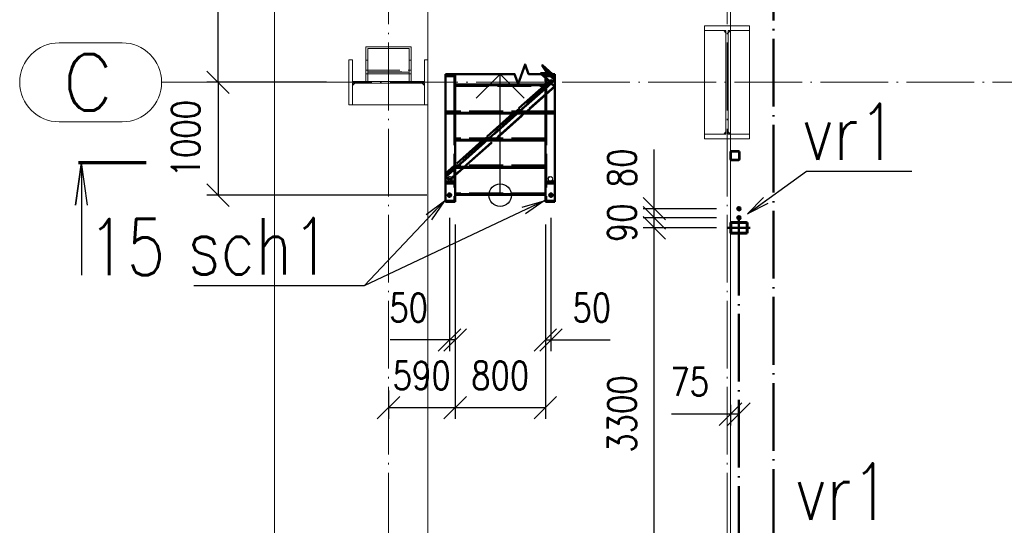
# Paper-space layout 'Layout1' of a CAD drawing. Extents: x -2 to 1033, y -36 to 596.
# Tile 59 of 69: x 527 to 614, y 385 to 429. Entities that reach past the tile are written whole.
import ezdxf
from ezdxf.enums import TextEntityAlignment as Align

# ---------------------------------------------------------------- set-up
doc = ezdxf.new("R2010")
doc.units = 0
for name, pattern in [('ACAD_ISO02W100', [15, 12, -3]), ('ACAD_ISO04W100', [30.5, 24, -3, 0.5, -3]), ('HP_01_CER_B', [8, 5, -1, 1, -1])]:
    doc.linetypes.add(name, pattern=pattern)
doc.layers.get('0').update_dxf_attribs({"linetype": 'CONTINUOUS'})
doc.layers.get('DEFPOINTS').update_dxf_attribs({"color": 132, "linetype": 'CONTINUOUS'})
for name, color, linetype, lineweight in [('SS_1.ET-HALA_TaO-PODLAHA', 9, 'CONTINUOUS', 13), ('SS_1.ET-HALA_TaO-RASTR', 7, 'HP_01_CER_B', 13), ('SS_1.ET-HALA_TaO-SLOUP', 9, 'CONTINUOUS', 13), ('SS_2.ET-HALA_TaO-MOULDSHOP-SLOUP', 212, 'CONTINUOUS', 50), ('SS_2.ET-HALA_TaO-SCHODISTE', 180, 'CONTINUOUS', 50), ('SS_2.ET-HALA_TaO-SCHODISTE-PLECH', 70, 'CONTINUOUS', 25), ('SS_2.ET-HALA_TaO-SCHODISTE-PLECH-VYZTUHA', 120, 'CONTINUOUS', 50), ('SS_2.ET-HALA_TaO-SCHODISTE-ZTUZENI', 234, 'CONTINUOUS', 50), ('SS_KOTY', 3, 'CONTINUOUS', 25), ('SS_PLNA_025', 7, 'CONTINUOUS', 25), ('SS_PODKLADY', 9, 'CONTINUOUS', 13), ('SS_POPIS', 140, 'CONTINUOUS', 25), ('SS_REZ', 6, 'CONTINUOUS', 70), ('SS_SRAFY', 8, 'CONTINUOUS', 18), ('SS_TEXT7', 6, 'CONTINUOUS', 70)]:
    doc.layers.add(name, color=color, linetype=linetype, lineweight=lineweight)
doc.styles.add('ROMANS', font='romans.shx', dxfattribs={"width": 0.8})
doc.styles.add('romans.shx', font='romans.shx', dxfattribs={"height": 5})
doc.linetypes.add('ZIGZAG', pattern='A,0.00254,-5.08,[131,ltypeshp.shx,S=5.08,R=0,X=-5.08,Y=0],-10.16,[131,ltypeshp.shx,S=5.08,R=180,X=5.08,Y=0],-5.08', length=20.32254)
doc.dimstyles.new('A-1_(2.5)_100AS', dxfattribs={"dimtxt": 2.5, "dimasz": 2, "dimexe": 1, "dimexo": 2, "dimgap": 0, "dimtad": 0, "dimdec": 1, "dimlfac": 100, "dimrnd": 1, "dimtxsty": 'ROMANS', "dimblk1": 'OBLIQUE', "dimblk2": 'OBLIQUE', "dimsah": 1, "dimcen": 2, "dimclrd": 256, "dimclre": 256, "dimclrt": 256, "dimadec": 1, "dimazin": 2, "dimtfac": 0.714286, "dimtdec": 1, "dimtmove": 0, "dimatfit": 3, "dimldrblk": 'OPEN', "dimfxl": 1, "dimtvp": 1.142857, "dimtfill": 1, "dimtolj": 1, "dimlwd": -1, "dimlwe": -1, "dimarcsym": 0})
pattern_1 = [(45, (171.775396, 138.915313), (-0.0224506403, 0.0224506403), [])]

# ---------------------------------------------------------------- blocks, each defined once
blk = doc.blocks.new('*U44')
at = {"color": 0, "linetype": 'ByBlock', "ltscale": 0.2}
blk.add_lwpolyline([(0, 0), (0, 10.726), (-2.121, 8.605), (0, 10.726), (2.121, 8.605)], dxfattribs=at)
blk.add_circle((0, 0), 1, dxfattribs=at)
blk = doc.blocks.new('0KRIZ')
at = {"color": 0, "linetype": 'ByBlock', "ltscale": 0.5}
for p, q in [((0, -0.5), (0, 0.5)), ((-0.5, 0), (0.5, 0))]:
    blk.add_line(p, q, dxfattribs=at)
blk = doc.blocks.new('_Oblique')
at = {"color": 0, "linetype": 'ByBlock', "lineweight": -2}
blk.add_line((-0.5, -0.5), (0.5, 0.5), dxfattribs=at)
blk = doc.blocks.new('*D86')
at = {"layer": 'DEFPOINTS', "color": 0, "transparency": 16777216}
for p in [(583.027, 410.915), (590.525, 410.915), (590.525, 377.915)]:
    blk.add_point(p, dxfattribs=at)
at = {"layer": 'SS_KOTY', "transparency": 16777216}
for p, q in [((588.525, 410.915), (582.027, 410.915)), ((583.027, 377.915), (583.027, 410.915)), ((588.525, 377.915), (582.027, 377.915))]:
    blk.add_line(p, q, dxfattribs=at)
at = {"layer": 'SS_KOTY', "transparency": 16777216, "xscale": 2, "yscale": 2, "zscale": 2}
for p, rotation in [((583.027, 410.915), 90), ((583.027, 377.915), 270)]:
    blk.add_blockref('_Oblique', p, dxfattribs=dict(at, rotation=rotation))
at = {"layer": 'SS_KOTY', "transparency": 16777216, "insert": (580.17, 394.415), "char_height": 2.5, "attachment_point": 5, "rotation": 90, "style": 'ROMANS', "bg_fill": 3, "box_fill_scale": 1.1, "bg_fill_color": 256, "bg_fill_true_color": 13158600, "bg_fill_transparency": 0}
blk.add_mtext('\\A1;3300', dxfattribs=at)
blk = doc.blocks.new('_OPEN')
at = {"color": 0, "linetype": 'ByBlock'}
for p, q in [((-1, 0.167), (0, 0)), ((0, 0), (-1, -0.167)), ((0, 0), (-1, 0))]:
    blk.add_line(p, q, dxfattribs=at)
blk = doc.blocks.new('*D89')
at = {"layer": 'DEFPOINTS', "color": 0, "transparency": 16777216}
for p in [(583.027, 411.815), (590.525, 411.815), (590.525, 410.915)]:
    blk.add_point(p, dxfattribs=at)
at = {"layer": 'SS_KOTY', "transparency": 16777216}
for p, q in [((588.525, 411.815), (582.027, 411.815)), ((583.027, 410.915), (583.027, 411.815)), ((588.525, 410.915), (582.027, 410.915))]:
    blk.add_line(p, q, dxfattribs=at)
at = {"layer": 'SS_KOTY', "transparency": 16777216, "insert": (580.17, 411.365), "char_height": 2.5, "attachment_point": 5, "rotation": 90, "style": 'ROMANS', "bg_fill": 3, "box_fill_scale": 1.1, "bg_fill_color": 256, "bg_fill_true_color": 13158600, "bg_fill_transparency": 0}
blk.add_mtext('\\A1;90', dxfattribs=at)
at = {"layer": 'SS_KOTY', "transparency": 16777216, "xscale": 2, "yscale": 2, "zscale": 2}
for p, rotation in [((583.027, 411.815), 90), ((583.027, 410.915), 270)]:
    blk.add_blockref('_Oblique', p, dxfattribs=dict(at, rotation=rotation))
blk = doc.blocks.new('*D90')
at = {"layer": 'DEFPOINTS', "color": 0, "transparency": 16777216}
for p in [(583.027, 412.615), (590.525, 412.615), (590.525, 411.815)]:
    blk.add_point(p, dxfattribs=at)
at = {"layer": 'SS_KOTY', "transparency": 16777216}
for p, q in [((583.027, 412.615), (583.027, 417.853)), ((588.525, 412.615), (582.027, 412.615)), ((588.525, 411.815), (582.027, 411.815)), ((583.027, 411.815), (583.027, 412.615))]:
    blk.add_line(p, q, dxfattribs=at)
at = {"layer": 'SS_KOTY', "transparency": 16777216, "xscale": 2, "yscale": 2, "zscale": 2}
for p, rotation in [((583.027, 412.615), 90), ((583.027, 411.815), 270)]:
    blk.add_blockref('_Oblique', p, dxfattribs=dict(at, rotation=rotation))
at = {"layer": 'SS_KOTY', "transparency": 16777216, "insert": (580.17, 416.234), "char_height": 2.5, "attachment_point": 5, "rotation": 90, "style": 'ROMANS', "bg_fill": 3, "box_fill_scale": 1.1, "bg_fill_color": 256, "bg_fill_true_color": 13158600, "bg_fill_transparency": 0}
blk.add_mtext('\\A1;80', dxfattribs=at)
blk = doc.blocks.new('*D91')
at = {"layer": 'DEFPOINTS', "color": 0, "transparency": 16777216}
for p in [(565.375, 413.215, 1.65), (573.375, 413.215, 1.65), (565.375, 394.979)]:
    blk.add_point(p, dxfattribs=at)
at = {"layer": 'SS_KOTY', "transparency": 16777216}
for p, q in [((565.375, 411.215), (565.375, 393.979)), ((573.375, 411.215), (573.375, 393.979)), ((573.375, 394.979), (565.375, 394.979))]:
    blk.add_line(p, q, dxfattribs=at)
at = {"layer": 'SS_KOTY', "transparency": 16777216, "xscale": 2, "yscale": 2, "zscale": 2, "rotation": 180}
blk.add_blockref('_Oblique', (565.375, 394.979), dxfattribs=at)
at = {"layer": 'SS_KOTY', "transparency": 16777216, "xscale": 2, "yscale": 2, "zscale": 2}
blk.add_blockref('_Oblique', (573.375, 394.979), dxfattribs=at)
at = {"layer": 'SS_KOTY', "transparency": 16777216, "insert": (569.375, 397.836), "char_height": 2.5, "attachment_point": 5, "style": 'ROMANS', "bg_fill": 3, "box_fill_scale": 1.1, "bg_fill_color": 256, "bg_fill_true_color": 13158600, "bg_fill_transparency": 0}
blk.add_mtext('\\A1;800', dxfattribs=at)
blk = doc.blocks.new('*D92')
at = {"layer": 'DEFPOINTS', "color": 0, "transparency": 16777216}
for p in [(565.375, 413.215, 1.65), (559.475, 394.979)]:
    blk.add_point(p, dxfattribs=at)
at = {"layer": 'SS_KOTY', "transparency": 16777216}
for p, q in [((565.375, 411.215), (565.375, 393.979)), ((559.475, 396.518), (559.475, 393.979)), ((565.375, 394.979), (559.475, 394.979))]:
    blk.add_line(p, q, dxfattribs=at)
at = {"layer": 'SS_KOTY', "transparency": 16777216, "xscale": 2, "yscale": 2, "zscale": 2, "rotation": 180}
blk.add_blockref('_Oblique', (559.475, 394.979), dxfattribs=at)
at = {"layer": 'SS_KOTY', "transparency": 16777216, "xscale": 2, "yscale": 2, "zscale": 2}
blk.add_blockref('_Oblique', (565.375, 394.979), dxfattribs=at)
at = {"layer": 'SS_KOTY', "transparency": 16777216, "insert": (562.425, 397.836), "char_height": 2.5, "attachment_point": 5, "style": 'ROMANS', "bg_fill": 3, "box_fill_scale": 1.1, "bg_fill_color": 256, "bg_fill_true_color": 13158600, "bg_fill_transparency": 0}
blk.add_mtext('\\A1;590', dxfattribs=at)
at = {"layer": 'DEFPOINTS', "color": 0, "transparency": 16777216}
blk.add_point((559.475, 398.518), dxfattribs=at)
blk = doc.blocks.new('*D93')
at = {"layer": 'DEFPOINTS', "color": 0, "transparency": 16777216}
for p in [(564.875, 413.815), (565.375, 413.215, 1.65), (564.875, 400.979)]:
    blk.add_point(p, dxfattribs=at)
at = {"layer": 'SS_KOTY', "transparency": 16777216}
for p, q in [((564.875, 411.815), (564.875, 399.979)), ((565.375, 411.215), (565.375, 399.979)), ((564.875, 400.979), (559.637, 400.979)), ((565.375, 400.979), (564.875, 400.979))]:
    blk.add_line(p, q, dxfattribs=at)
at = {"layer": 'SS_KOTY', "transparency": 16777216, "xscale": 2, "yscale": 2, "zscale": 2, "rotation": 180}
blk.add_blockref('_Oblique', (564.875, 400.979), dxfattribs=at)
at = {"layer": 'SS_KOTY', "transparency": 16777216, "xscale": 2, "yscale": 2, "zscale": 2}
blk.add_blockref('_Oblique', (565.375, 400.979), dxfattribs=at)
at = {"layer": 'SS_KOTY', "transparency": 16777216, "insert": (561.256, 403.836), "char_height": 2.5, "attachment_point": 5, "style": 'ROMANS', "bg_fill": 3, "box_fill_scale": 1.1, "bg_fill_color": 256, "bg_fill_true_color": 13158600, "bg_fill_transparency": 0}
blk.add_mtext('\\A1;50', dxfattribs=at)
blk = doc.blocks.new('*D94')
at = {"layer": 'DEFPOINTS', "color": 0, "transparency": 16777216}
for p in [(573.875, 413.815), (573.375, 413.215, 1.65), (573.875, 400.979)]:
    blk.add_point(p, dxfattribs=at)
at = {"layer": 'SS_KOTY', "transparency": 16777216}
for p, q in [((573.875, 411.815), (573.875, 399.979)), ((573.375, 411.215), (573.375, 399.979)), ((573.375, 400.979), (573.875, 400.979)), ((573.875, 400.979), (579.113, 400.979))]:
    blk.add_line(p, q, dxfattribs=at)
at = {"layer": 'SS_KOTY', "transparency": 16777216, "xscale": 2, "yscale": 2, "zscale": 2, "rotation": 180}
blk.add_blockref('_Oblique', (573.375, 400.979), dxfattribs=at)
at = {"layer": 'SS_KOTY', "transparency": 16777216, "xscale": 2, "yscale": 2, "zscale": 2}
blk.add_blockref('_Oblique', (573.875, 400.979), dxfattribs=at)
at = {"layer": 'SS_KOTY', "transparency": 16777216, "insert": (577.494, 403.836), "char_height": 2.5, "attachment_point": 5, "style": 'ROMANS', "bg_fill": 3, "box_fill_scale": 1.1, "bg_fill_color": 256, "bg_fill_true_color": 13158600, "bg_fill_transparency": 0}
blk.add_mtext('\\A1;50', dxfattribs=at)
blk = doc.blocks.new('*D95')
at = {"layer": 'DEFPOINTS', "color": 0, "transparency": 16777216}
for p in [(555.975, 423.815, 8), (544.372, 413.815), (564.875, 413.815, 0.1)]:
    blk.add_point(p, dxfattribs=at)
at = {"layer": 'SS_KOTY', "transparency": 16777216}
for p, q in [((553.975, 423.815), (543.372, 423.815)), ((544.372, 423.815), (544.372, 413.815)), ((562.875, 413.815), (543.372, 413.815))]:
    blk.add_line(p, q, dxfattribs=at)
at = {"layer": 'SS_KOTY', "transparency": 16777216, "xscale": 2, "yscale": 2, "zscale": 2}
for p, rotation in [((544.372, 423.815), 90), ((544.372, 413.815), 270)]:
    blk.add_blockref('_Oblique', p, dxfattribs=dict(at, rotation=rotation))
at = {"layer": 'SS_KOTY', "transparency": 16777216, "insert": (541.515, 418.815), "char_height": 2.5, "attachment_point": 5, "rotation": 90, "style": 'ROMANS', "bg_fill": 3, "box_fill_scale": 1.1, "bg_fill_color": 256, "bg_fill_true_color": 13158600, "bg_fill_transparency": 0}
blk.add_mtext('\\A1;1000', dxfattribs=at)
blk = doc.blocks.new('*D96')
at = {"layer": 'DEFPOINTS', "color": 0, "transparency": 16777216}
for p in [(589.775, 410.915, 8), (590.525, 410.915), (589.775, 394.415)]:
    blk.add_point(p, dxfattribs=at)
at = {"layer": 'SS_KOTY', "transparency": 16777216}
for p, q in [((589.775, 395.234), (589.775, 393.415)), ((590.525, 395.415), (590.525, 393.415)), ((589.775, 394.415), (584.537, 394.415)), ((590.525, 394.415), (589.775, 394.415))]:
    blk.add_line(p, q, dxfattribs=at)
at = {"layer": 'SS_KOTY', "transparency": 16777216, "xscale": 2, "yscale": 2, "zscale": 2, "rotation": 180}
blk.add_blockref('_Oblique', (589.775, 394.415), dxfattribs=at)
at = {"layer": 'SS_KOTY', "transparency": 16777216, "xscale": 2, "yscale": 2, "zscale": 2}
blk.add_blockref('_Oblique', (590.525, 394.415), dxfattribs=at)
at = {"layer": 'SS_KOTY', "transparency": 16777216, "insert": (586.156, 397.272), "char_height": 2.5, "attachment_point": 5, "style": 'ROMANS', "bg_fill": 3, "box_fill_scale": 1.1, "bg_fill_color": 256, "bg_fill_true_color": 13158600, "bg_fill_transparency": 0}
blk.add_mtext('\\A1;75', dxfattribs=at)
blk = doc.blocks.new('*D107')
at = {"layer": 'DEFPOINTS', "color": 0, "transparency": 16777216}
for p in [(544.372, 459.815), (565.375, 459.815, 8), (555.975, 423.815, 8)]:
    blk.add_point(p, dxfattribs=at)
at = {"layer": 'SS_KOTY', "transparency": 16777216}
for p, q in [((563.375, 459.815), (543.372, 459.815)), ((544.372, 423.815), (544.372, 459.815)), ((553.975, 423.815), (543.372, 423.815))]:
    blk.add_line(p, q, dxfattribs=at)
at = {"layer": 'SS_KOTY', "transparency": 16777216, "xscale": 2, "yscale": 2, "zscale": 2}
for p, rotation in [((544.372, 459.815), 90), ((544.372, 423.815), 270)]:
    blk.add_blockref('_Oblique', p, dxfattribs=dict(at, rotation=rotation))
at = {"layer": 'SS_KOTY', "transparency": 16777216, "insert": (541.515, 441.815), "char_height": 2.5, "attachment_point": 5, "rotation": 90, "style": 'ROMANS', "bg_fill": 3, "box_fill_scale": 1.1, "bg_fill_color": 256, "bg_fill_true_color": 13158600, "bg_fill_transparency": 0}
blk.add_mtext('\\A1;3600', dxfattribs=at)
blk = doc.blocks.new('*U150')
at = {"layer": 'SS_PLNA_025'}
blk.add_lwpolyline([(-5.2, -3.775), (-5.724, 0), (-6.247, -3.775), (-5.724, 0), (-5.724, -10)], dxfattribs=at)
at = {"layer": 'SS_REZ'}
blk.add_line((-5.991, 0), (0, 0), dxfattribs=at)
at = {"layer": 'SS_TEXT7', "style": 'ROMANS', "width": 0.8}
blk.add_attdef('REZv', text='', height=5, dxfattribs=at).set_placement((-1.724, -10), align=Align.CENTER)

psp = doc.layouts.get("Layout1")

# ---------------------------------------------------------------- hatches: boundary and pattern name
at = {"layer": 'SS_SRAFY'}
h = psp.add_hatch(dxfattribs=at)
h.set_pattern_fill('ANSI31', color=5, scale=0.01, style=0)
h.set_pattern_definition(pattern_1)
h.paths.add_polyline_path([(573.8254, 415.4806, 1), (573.8254, 415.0356, 1)], flags=0)
h.paths.add_polyline_path([(573.8254, 415.4306, 1), (573.8254, 415.0856, 1)], flags=0)

# ---------------------------------------------------------------- linework, layer by layer
at = {"layer": 'SS_1.ET-HALA_TaO-RASTR', "linetype": 'Continuous', "ltscale": 0.25}
for p, q in [((535.8718, 427.3153), (530.3003, 427.3153)), ((530.3003, 420.3153), (535.8718, 420.3153))]:
    psp.add_line(p, q, dxfattribs=at)
for centre, start, end in [((530.3003, 423.8153), 90, 270), ((535.8718, 423.8153), 270, 90)]:
    psp.add_arc(centre, 3.5, start, end, dxfattribs=at)
at = {"layer": 'SS_1.ET-HALA_TaO-SLOUP', "color": 5, "linetype": 'Continuous', "ltscale": 0.25}
for p, q in [((591.4754, 428.8153), (587.4754, 428.8153)), ((587.4754, 428.8153), (587.4754, 428.4153)), ((587.4754, 428.4153), (589.3754, 428.4153)), ((589.1754, 428.4053), (587.4754, 428.4053)), ((587.4754, 428.4053), (587.4754, 419.2253)), ((589.3754, 428.2053), (589.1754, 428.4053)), ((589.3754, 428.4153), (589.3754, 419.2153)), ((589.5754, 428.4153), (591.4754, 428.4153)), ((589.5754, 419.2153), (589.5754, 428.4153)), ((589.7754, 428.4053), (589.5754, 428.2053)), ((591.4754, 428.4053), (589.7754, 428.4053)), ((591.4754, 428.4153), (591.4754, 428.8153)), ((591.4754, 419.2253), (591.4754, 428.4053)), ((587.4754, 419.2253), (589.1754, 419.2253)), ((589.3754, 419.2153), (587.4754, 419.2153)), ((587.4754, 419.2153), (587.4754, 418.8153)), ((587.4754, 418.8153), (591.4754, 418.8153)), ((589.1754, 419.2253), (589.3754, 419.4253)), ((589.5754, 419.4253), (589.7754, 419.2253)), ((591.4754, 419.2153), (589.5754, 419.2153)), ((589.7754, 419.2253), (591.4754, 419.2253)), ((591.4754, 418.8153), (591.4754, 419.2153))]:
    psp.add_line(p, q, dxfattribs=at)
at = {"layer": 'SS_2.ET-HALA_TaO-MOULDSHOP-SLOUP', "color": 7, "linetype": 'ACAD_ISO04W100', "ltscale": 0.25}
psp.add_line((593.5754, 375.9153), (593.5754, 471.7153), dxfattribs=at)
at = {"layer": 'SS_2.ET-HALA_TaO-SCHODISTE', "color": 7, "linetype": 'Continuous', "ltscale": 0.25}
for p, q in [((573.3754, 424.5417), (573.3754, 423.5653)), ((574.2254, 424.3511), (573.4404, 424.3511)), ((573.4404, 421.2368), (573.4404, 424.3511)), ((574.2254, 424.5417), (573.664, 424.5417)), ((574.2254, 424.3511), (574.2254, 424.5417)), ((574.2254, 421.2368), (574.2254, 424.3511)), ((573.3754, 423.5153), (573.3754, 421.0462)), ((574.2254, 421.0462), (573.3754, 421.0462)), ((574.2254, 421.2368), (573.4404, 421.2368)), ((574.2254, 421.0462), (574.2254, 421.2368))]:
    psp.add_line(p, q, dxfattribs=at)
at = {"layer": 'SS_2.ET-HALA_TaO-SCHODISTE', "color": 3, "linetype": 'ACAD_ISO02W100', "ltscale": 0.25}
for p, q in [((573.3754, 415.0343), (574.2254, 415.0343)), ((573.4404, 414.8437), (574.2254, 414.8437))]:
    psp.add_line(p, q, dxfattribs=at)
at = {"layer": 'SS_2.ET-HALA_TaO-SCHODISTE', "color": 5, "ltscale": 0.25}
psp.add_lwpolyline([(574.2254, 424.5417), (571.8935, 424.5417), (571.581, 425.4003), (570.956, 423.6831), (570.6435, 424.5417), (564.5254, 424.5417)], dxfattribs=at)
at = {"layer": 'SS_2.ET-HALA_TaO-SCHODISTE-PLECH', "color": 5, "linetype": 'ACAD_ISO02W100', "ltscale": 0.25}
for p, q in [((573.3754, 421.2653), (565.3754, 421.2653)), ((573.3754, 418.8653), (565.3754, 418.8653)), ((573.3754, 416.4653), (565.3754, 416.4653))]:
    psp.add_line(p, q, dxfattribs=at)
at = {"layer": 'SS_2.ET-HALA_TaO-SCHODISTE-PLECH', "color": 7, "linetype": 'Continuous', "ltscale": 0.25}
for p, q in [((565.3754, 421.0153), (573.3754, 421.0153)), ((565.3754, 418.6153), (573.3754, 418.6153)), ((565.3754, 416.2153), (573.3754, 416.2153))]:
    psp.add_line(p, q, dxfattribs=at)
at = {"layer": 'SS_2.ET-HALA_TaO-SCHODISTE-PLECH-VYZTUHA', "color": 5, "linetype": 'ACAD_ISO02W100', "ltscale": 0.25}
for p, q in [((573.3754, 423.5653), (573.3754, 423.5153)), ((573.3754, 421.1653), (565.3754, 421.1653)), ((565.3754, 421.1153), (573.3754, 421.1153)), ((573.3754, 418.7653), (565.3754, 418.7653)), ((565.3754, 418.7153), (573.3754, 418.7153)), ((573.3754, 416.3653), (565.3754, 416.3653)), ((565.3754, 416.3153), (573.3754, 416.3153))]:
    psp.add_line(p, q, dxfattribs=at)
at = {"layer": 'SS_2.ET-HALA_TaO-SCHODISTE-ZTUZENI', "color": 5, "linetype": 'ACAD_ISO02W100', "ltscale": 0.25}
for p, q in [((574.1878, 424.3321), (573.0576, 425.3362)), ((572.9458, 424.6212), (573.849, 423.8186)), ((573.3754, 424.208), (573.4404, 424.1502)), ((573.4404, 424.1502), (573.849, 423.7872)), ((574.1878, 424.0489), (573.5436, 424.6212)), ((573.664, 424.5417), (574.2254, 424.043)), ((573.849, 424.0233), (573.7162, 423.9052)), ((573.849, 423.8186), (574.1878, 424.0489)), ((573.849, 423.7872), (574.2254, 424.043)), ((573.8867, 423.9977), (573.849, 424.0233)), ((573.849, 423.8186), (573.849, 424.0233)), ((573.8867, 423.7145), (573.8867, 423.9977)), ((574.2254, 424.3577), (574.0182, 424.5417)), ((574.1878, 424.3321), (574.2254, 424.3577)), ((574.1878, 424.0489), (574.1878, 424.3321)), ((573.2773, 423.5153), (570.7448, 421.2653)), ((571.099, 421.2653), (573.3754, 423.2878)), ((573.3336, 423.5653), (573.2773, 423.5153)), ((573.3754, 423.6025), (573.3336, 423.5653)), ((573.4404, 423.6602), (573.3754, 423.6025)), ((573.3754, 423.2878), (573.4404, 423.3455)), ((573.7162, 423.9052), (573.4404, 423.6602)), ((573.4404, 423.3455), (573.849, 423.7086)), ((573.4404, 422.7554), (574.2254, 423.4528)), ((573.849, 423.7872), (573.849, 423.8186)), ((573.849, 423.7086), (573.849, 423.7872)), ((574.2254, 423.4528), (573.849, 423.7086)), ((574.2254, 423.4843), (573.8867, 423.7145)), ((571.7633, 421.2653), (573.3754, 422.6976)), ((573.3754, 422.6976), (573.4404, 422.7554)), ((570.4634, 421.0153), (568.0435, 418.8653)), ((568.3977, 418.8653), (570.8176, 421.0153)), ((569.062, 418.8653), (571.4819, 421.0153)), ((570.576, 421.1153), (570.4634, 421.0153)), ((570.6323, 421.1653), (570.576, 421.1153)), ((570.7448, 421.2653), (570.6323, 421.1653)), ((570.8176, 421.0153), (570.9302, 421.1153)), ((570.9302, 421.1153), (570.9865, 421.1653)), ((570.9865, 421.1653), (571.099, 421.2653)), ((571.4819, 421.0153), (571.5945, 421.1153)), ((571.5945, 421.1153), (571.6507, 421.1653)), ((571.6507, 421.1653), (571.7633, 421.2653)), ((567.931, 418.7653), (567.8747, 418.7153)), ((568.0435, 418.8653), (567.931, 418.7653)), ((568.2289, 418.7153), (568.2852, 418.7653)), ((568.2852, 418.7653), (568.3977, 418.8653)), ((568.8932, 418.7153), (568.9494, 418.7653)), ((568.9494, 418.7653), (569.062, 418.8653)), ((567.7621, 418.6153), (565.3754, 416.4948)), ((565.6964, 416.4653), (568.1163, 418.6153)), ((566.3607, 416.4653), (568.7806, 418.6153)), ((567.8747, 418.7153), (567.7621, 418.6153)), ((568.1163, 418.6153), (568.2289, 418.7153)), ((568.7806, 418.6153), (568.8932, 418.7153)), ((565.3754, 415.5899), (566.0793, 416.2153)), ((565.3754, 416.1801), (565.415, 416.2153)), ((565.415, 416.2153), (565.5276, 416.3153)), ((565.5276, 416.3153), (565.5839, 416.3653)), ((565.5839, 416.3653), (565.6964, 416.4653)), ((566.0793, 416.2153), (566.1919, 416.3153)), ((566.1919, 416.3153), (566.2481, 416.3653)), ((566.2481, 416.3653), (566.3607, 416.4653))]:
    psp.add_line(p, q, dxfattribs=at)
at = {"layer": 'SS_2.ET-HALA_TaO-SCHODISTE-ZTUZENI', "color": 7, "linetype": 'Continuous', "ltscale": 0.25}
for p, q in [((573.0576, 425.3362), (573.5436, 424.6212)), ((573.1241, 425.3362), (573.0576, 425.3362)), ((573.1241, 425.3362), (573.664, 424.5417)), ((574.0182, 424.5417), (573.1241, 425.3362)), ((572.9458, 424.6212), (572.9998, 424.5417)), ((573.5436, 424.6212), (572.9458, 424.6212)), ((572.9998, 424.5417), (573.3754, 424.208)), ((573.664, 424.5417), (572.9998, 424.5417))]:
    psp.add_line(p, q, dxfattribs=at)
at = {"layer": 'SS_2.ET-HALA_TaO-SCHODISTE-ZTUZENI', "color": 7, "linetype": 'ACAD_ISO04W100', "ltscale": 0.25}
psp.add_line((573.664, 424.5417), (574.2254, 424.043), dxfattribs=at)
at = {"layer": 'SS_PODKLADY'}
psp.add_lwpolyline([(589.7754, 374.4153), (748.3754, 374.4153), (748.3754, 473.2153), (589.7754, 473.2153)], close=True, dxfattribs=at)
at = {"layer": 'SS_POPIS', "color": 0, "linetype": 'ByBlock'}
for p, q in [((591.2754, 412.1653), (592.7056, 413.6025)), ((591.2754, 412.1653), (592.9, 413.3317)), ((593.0944, 413.061), (591.2754, 412.1653))]:
    psp.add_line(p, q, dxfattribs=at)
at = {"layer": 'SS_POPIS', "color": 140}
psp.add_lwpolyline([(591.2754, 412.1653), (596.526, 415.935), (605.8594, 415.935)], dxfattribs=at)

# ---------------------------------------------------------------- block references
at = {"layer": 'SS_2.ET-HALA_TaO-MOULDSHOP-SLOUP', "color": 7, "linetype": 'ACAD_ISO04W100', "ltscale": 0.25, "xscale": 2, "yscale": 2}
psp.add_blockref('0KRIZ', (590.5254, 410.9153), dxfattribs=at)
at = {"layer": 'SS_2.ET-HALA_TaO-SCHODISTE-PLECH', "color": 7, "ltscale": 0.25}
psp.add_blockref('*U44', (569.3754, 413.8153), dxfattribs=at)
at = {"layer": 'SS_REZ'}
psp.add_blockref('*U150', (537.9995, 416.7146), dxfattribs=at).add_auto_attribs({'REZv': '15'})

# ---------------------------------------------------------------- texts
at = {"layer": 'SS_1.ET-HALA_TaO-RASTR', "color": 7, "style": 'romans.shx'}
psp.add_text('C', height=5, dxfattribs=at).set_placement((530.594, 421.3153))
at = {"layer": 'SS_POPIS', "color": 4, "style": 'romans.shx', "width": 0.8}
for s, p in [('vr1', (596.145, 416.935)), ('sch1', (541.6797, 406.7871)), ('sch1', (541.6797, 406.7871)), ('vr1', (595.5254, 385.0565))]:
    psp.add_text(s, height=5, dxfattribs=at).set_placement(p)

# ---------------------------------------------------------------- next in the draw order: dimensions: what is measured, and where the dimension line sits
at = {"layer": 'SS_KOTY'}
dim = psp.add_linear_dim(base=(565.3754, 394.9787), p1=(573.3754, 413.2153, 1.65), p2=(565.3754, 413.2153, 1.65), dimstyle='A-1_(2.5)_100AS', dxfattribs=at)
dim.commit()
dim.dimension.update_dxf_attribs({"geometry": '*D91', "text_midpoint": (569.3754, 397.8359)})
dim = psp.add_linear_dim(base=(583.0272, 410.9153), p1=(590.5254, 377.9153), p2=(590.5254, 410.9153), angle=90, dimstyle='A-1_(2.5)_100AS', dxfattribs=at)
dim.commit()
dim.dimension.update_dxf_attribs({"geometry": '*D86', "text_midpoint": (580.17, 394.4153)})

# ---------------------------------------------------------------- next in the draw order: dimensions: what is measured, and where the dimension line sits
dim = psp.add_linear_dim(base=(559.4754, 394.9787), p1=(565.3754, 413.2153, 1.65), p2=(559.4754, 398.5184), dimstyle='A-1_(2.5)_100AS', override={"dimtmove": 1}, dxfattribs=at)
dim.commit()
dim.dimension.update_dxf_attribs({"geometry": '*D92', "text_midpoint": (562.4254, 397.8359)})
dim = psp.add_linear_dim(base=(583.0272, 411.8153), p1=(590.5254, 410.9153), p2=(590.5254, 411.8153), angle=90, dimstyle='A-1_(2.5)_100AS', override={"dimtmove": 1}, dxfattribs=at)
dim.commit()
dim.dimension.update_dxf_attribs({"geometry": '*D89', "text_midpoint": (583.0272, 411.3653), "dimtype": 160})

# ---------------------------------------------------------------- next in the draw order: dimensions: what is measured, and where the dimension line sits
dim = psp.add_linear_dim(base=(583.0272, 412.6153), p1=(590.5254, 411.8153), p2=(590.5254, 412.6153), angle=90, dimstyle='A-1_(2.5)_100AS', override={"dimtmove": 0}, dxfattribs=at)
dim.commit()
dim.dimension.update_dxf_attribs({"geometry": '*D90', "text_midpoint": (580.17, 416.2344)})
dim = psp.add_linear_dim(base=(564.8754, 400.9787), p1=(565.3754, 413.2153, 1.65), p2=(564.8754, 413.8153), dimstyle='A-1_(2.5)_100AS', dxfattribs=at)
dim.commit()
dim.dimension.update_dxf_attribs({"geometry": '*D93', "text_midpoint": (561.2563, 403.8359)})

# ---------------------------------------------------------------- next in the draw order: hatches: boundary and pattern name
at = {"layer": 'SS_SRAFY'}
h = psp.add_hatch(dxfattribs=at)
h.set_pattern_fill('ANSI31', color=5, scale=0.01, style=0)
h.set_pattern_definition(pattern_1)
h.paths.add_polyline_path([(589.8554, 417.7153, 0.4142136), (589.7754, 417.6353), (589.7754, 416.9953, 0.4142136), (589.8554, 416.9153), (590.4954, 416.9153, 0.4142136), (590.5754, 416.9953), (590.5754, 417.6353, 0.4142136), (590.4954, 417.7153)], flags=0)
h.paths.add_polyline_path([(589.8554, 417.6753), (590.4954, 417.6753, -0.4142136), (590.5354, 417.6353), (590.5354, 416.9953, -0.4142136), (590.4954, 416.9553), (589.8554, 416.9553, -0.4142136), (589.8154, 416.9953), (589.8154, 417.6353, -0.4142136)], flags=0)

# ---------------------------------------------------------------- next in the draw order: linework, layer by layer
at = {"layer": 'SS_2.ET-HALA_TaO-MOULDSHOP-SLOUP', "color": 7, "linetype": 'Continuous', "ltscale": 0.25}
for p, q in [((589.7754, 417.6353), (589.7754, 416.9953)), ((589.8154, 417.6353), (589.8154, 416.9953)), ((589.8554, 417.7153), (590.4954, 417.7153)), ((589.8554, 417.6753), (590.4954, 417.6753)), ((590.5354, 416.9953), (590.5354, 417.6353)), ((590.5754, 416.9953), (590.5754, 417.6353)), ((590.4954, 416.9553), (589.8554, 416.9553)), ((590.4954, 416.9153), (589.8554, 416.9153)), ((591.1754, 411.4153), (589.8754, 411.4153)), ((589.8754, 411.3653), (591.1754, 411.3653))]:
    psp.add_line(p, q, dxfattribs=at)
at = {"layer": 'SS_2.ET-HALA_TaO-MOULDSHOP-SLOUP', "color": 1, "linetype": 'Continuous', "ltscale": 0.25}
for p, q in [((590.4561, 412.7353), (590.3869, 412.6153)), ((590.5946, 412.7353), (590.4561, 412.7353)), ((590.6639, 412.6153), (590.5946, 412.7353)), ((590.3869, 412.6153), (590.4561, 412.4954)), ((590.4561, 411.9353), (590.3869, 411.8153)), ((590.3869, 411.8153), (590.4561, 411.6954)), ((590.4561, 412.4954), (590.5946, 412.4954)), ((590.5946, 411.9353), (590.4561, 411.9353)), ((590.5946, 412.4954), (590.6639, 412.6153)), ((590.6639, 411.8153), (590.5946, 411.9353)), ((590.5946, 411.6954), (590.6639, 411.8153)), ((590.4561, 411.6954), (590.5946, 411.6954))]:
    psp.add_line(p, q, dxfattribs=at)
at = {"layer": 'SS_2.ET-HALA_TaO-MOULDSHOP-SLOUP', "color": 7, "linetype": 'ACAD_ISO04W100', "ltscale": 0.25}
for p, q in [((590.5254, 412.7653), (590.5254, 412.4653)), ((590.5254, 412.6953), (590.5254, 412.5353)), ((590.6754, 412.6153), (590.3754, 412.6153)), ((590.6754, 411.8153), (590.3754, 411.8153)), ((590.6054, 412.6153), (590.4454, 412.6153)), ((590.6054, 411.8153), (590.4454, 411.8153)), ((590.5254, 411.9653), (590.5254, 411.6653)), ((590.5254, 411.8953), (590.5254, 411.7353)), ((590.5254, 410.9153), (590.5254, 377.9153))]:
    psp.add_line(p, q, dxfattribs=at)
at = {"layer": 'SS_2.ET-HALA_TaO-MOULDSHOP-SLOUP', "color": 1, "linetype": 'Continuous', "ltscale": 0.25}
for centre, radius in [((590.5254, 412.6153), 0.15), ((590.5254, 412.6153), 0.08), ((590.5254, 411.8153), 0.15), ((590.5254, 411.8153), 0.08)]:
    psp.add_circle(centre, radius, dxfattribs=at)
at = {"layer": 'SS_2.ET-HALA_TaO-MOULDSHOP-SLOUP', "color": 3, "linetype": 'ACAD_ISO02W100', "ltscale": 0.25}
for centre in [(590.5254, 412.6153), (590.5254, 411.8153)]:
    psp.add_circle(centre, 0.09, dxfattribs=at)
at = {"layer": 'SS_2.ET-HALA_TaO-MOULDSHOP-SLOUP', "color": 7, "linetype": 'Continuous', "ltscale": 0.25}
for centre, start, end in [((589.8554, 417.6353), 90, 180), ((590.4954, 417.6353), 0, 90), ((589.8554, 416.9953), 180, 270), ((590.4954, 416.9953), 270, 0)]:
    psp.add_arc(centre, 0.08, start, end, dxfattribs=at)
at = {"layer": 'SS_2.ET-HALA_TaO-MOULDSHOP-SLOUP', "color": 7, "linetype": 'Continuous', "ltscale": 0.25, "extrusion": (0, 0, -1)}
for centre, start, end in [((-589.8554, 417.6353), 0, 90), ((-590.4954, 417.6353), 90, 180), ((-589.8554, 416.9953), 270, 0), ((-590.4954, 416.9953), 180, 270)]:
    psp.add_arc(centre, 0.04, start, end, dxfattribs=at)
at = {"layer": 'SS_2.ET-HALA_TaO-SCHODISTE', "color": 7, "linetype": 'Continuous', "ltscale": 0.25}
for p, q in [((565.3754, 413.3153), (565.3754, 421.0462)), ((565.3754, 413.2153), (565.3754, 413.3153))]:
    psp.add_line(p, q, dxfattribs=at)

# ---------------------------------------------------------------- next in the draw order: dimensions: what is measured, and where the dimension line sits
at = {"layer": 'SS_KOTY'}
dim = psp.add_linear_dim(base=(544.3718, 413.8153), p1=(555.9754, 423.8153, 8), p2=(564.8754, 413.8153, 0.1), angle=90, dimstyle='A-1_(2.5)_100AS', dxfattribs=at)
dim.commit()
dim.dimension.update_dxf_attribs({"geometry": '*D95', "text_midpoint": (541.5146, 418.8153)})
dim = psp.add_linear_dim(base=(573.8754, 400.9787), p1=(573.3754, 413.2153, 1.65), p2=(573.8754, 413.8153), dimstyle='A-1_(2.5)_100AS', dxfattribs=at)
dim.commit()
dim.dimension.update_dxf_attribs({"geometry": '*D94', "text_midpoint": (577.4944, 403.8359)})

# ---------------------------------------------------------------- next in the draw order: hatches: boundary and pattern name
at = {"layer": 'SS_SRAFY'}
h = psp.add_hatch(dxfattribs=at)
h.set_pattern_fill('ANSI31', color=5, scale=0.01, style=0)
h.set_pattern_definition(pattern_1)
h.paths.add_polyline_path([(564.9254, 415.4806, 1), (564.9254, 415.0356, 1)], flags=0)
h.paths.add_polyline_path([(564.9254, 415.4306, 1), (564.9254, 415.0856, 1)], flags=0)

# ---------------------------------------------------------------- next in the draw order: linework, layer by layer
at = {"layer": 'SS_1.ET-HALA_TaO-PODLAHA', "linetype": 'ZIGZAG', "ltscale": 0.25}
psp.add_line((562.9754, 421.8153), (562.9754, 357.7053), dxfattribs=at)
at = {"layer": 'SS_1.ET-HALA_TaO-SLOUP', "color": 5, "linetype": 'Continuous', "ltscale": 0.25}
for p, q in [((555.9754, 421.8153), (556.2754, 421.8153)), ((556.2854, 421.8153), (562.6654, 421.8153)), ((562.6754, 421.8153), (562.9754, 421.8153))]:
    psp.add_line(p, q, dxfattribs=at)
at = {"layer": 'SS_2.ET-HALA_TaO-SCHODISTE', "color": 7, "linetype": 'Continuous', "ltscale": 0.25}
for p, q in [((565.3104, 421.2368), (564.5254, 421.2368)), ((564.5254, 421.2368), (564.5254, 421.0462)), ((565.3754, 421.0462), (564.5254, 421.0462)), ((564.5254, 421.0462), (564.5254, 413.3153)), ((573.3754, 421.0462), (573.3754, 413.3153)), ((574.2254, 413.3153), (574.2254, 421.0462)), ((564.5254, 413.3153), (564.5254, 413.2153)), ((564.5254, 413.3153), (565.3754, 413.3153)), ((564.5254, 413.2153), (565.3754, 413.2153)), ((573.3754, 413.3153), (574.2254, 413.3153)), ((573.3754, 413.3153), (573.3754, 413.2153)), ((573.3754, 413.2153), (574.2254, 413.2153)), ((574.2254, 413.2153), (574.2254, 413.3153))]:
    psp.add_line(p, q, dxfattribs=at)
at = {"layer": 'SS_2.ET-HALA_TaO-SCHODISTE', "color": 3, "linetype": 'ACAD_ISO02W100', "ltscale": 0.25}
for p, q in [((565.3104, 421.2368), (565.3104, 413.3153)), ((573.4404, 421.2368), (573.4404, 413.3153)), ((564.5254, 415.0343), (565.3754, 415.0343)), ((564.5254, 414.8437), (565.3104, 414.8437))]:
    psp.add_line(p, q, dxfattribs=at)
at = {"layer": 'SS_2.ET-HALA_TaO-SCHODISTE', "color": 7, "linetype": 'ACAD_ISO04W100', "ltscale": 0.25}
for p, q in [((565.0254, 413.8153), (564.7254, 413.8153)), ((564.9554, 413.8153), (564.7954, 413.8153)), ((564.8754, 413.9653), (564.8754, 413.6653)), ((564.8754, 413.8953), (564.8754, 413.7353)), ((574.0254, 413.8153), (573.7254, 413.8153)), ((573.9554, 413.8153), (573.7954, 413.8153)), ((573.8754, 413.9653), (573.8754, 413.6653)), ((573.8754, 413.8953), (573.8754, 413.7353))]:
    psp.add_line(p, q, dxfattribs=at)
at = {"layer": 'SS_2.ET-HALA_TaO-SCHODISTE', "color": 1, "linetype": 'ACAD_ISO02W100', "ltscale": 0.25}
for p, q in [((564.8754, 413.9538), (564.7555, 413.8846)), ((564.7555, 413.8846), (564.7555, 413.7461)), ((564.7555, 413.7461), (564.8754, 413.6768)), ((564.9953, 413.8846), (564.8754, 413.9538)), ((564.8754, 413.6768), (564.9953, 413.7461)), ((564.9953, 413.7461), (564.9953, 413.8846)), ((573.8754, 413.9538), (573.7555, 413.8846)), ((573.7555, 413.8846), (573.7555, 413.7461)), ((573.7555, 413.7461), (573.8754, 413.6768)), ((573.9953, 413.8846), (573.8754, 413.9538)), ((573.8754, 413.6768), (573.9953, 413.7461)), ((573.9953, 413.7461), (573.9953, 413.8846))]:
    psp.add_line(p, q, dxfattribs=at)
for centre, radius in [((564.8754, 413.8153), 0.15), ((564.8754, 413.8153), 0.08), ((573.8754, 413.8153), 0.15), ((573.8754, 413.8153), 0.08)]:
    psp.add_circle(centre, radius, dxfattribs=at)
at = {"layer": 'SS_2.ET-HALA_TaO-SCHODISTE', "color": 3, "linetype": 'ACAD_ISO02W100', "ltscale": 0.25}
for centre in [(564.8754, 413.8153), (573.8754, 413.8153)]:
    psp.add_circle(centre, 0.09, dxfattribs=at)
at = {"layer": 'SS_2.ET-HALA_TaO-SCHODISTE-PLECH', "color": 7, "linetype": 'Continuous', "ltscale": 0.25}
psp.add_line((565.3754, 413.8153), (573.3754, 413.8153), dxfattribs=at)
at = {"layer": 'SS_2.ET-HALA_TaO-SCHODISTE-PLECH-VYZTUHA', "color": 5, "linetype": 'ACAD_ISO02W100', "ltscale": 0.25}
for p, q in [((573.3754, 413.9653), (565.3754, 413.9653)), ((565.3754, 413.9153), (573.3754, 413.9153))]:
    psp.add_line(p, q, dxfattribs=at)
at = {"layer": 'SS_2.ET-HALA_TaO-SCHODISTE-ZTUZENI', "color": 5, "linetype": 'ACAD_ISO02W100', "ltscale": 0.25}
for p, q in [((565.3104, 416.437), (564.5254, 415.7396)), ((565.3754, 416.4948), (565.3104, 416.437)), ((565.3104, 416.1223), (565.3754, 416.1801)), ((564.5254, 415.4249), (565.3104, 416.1223)), ((564.5254, 415.7396), (564.563, 415.714)), ((564.5254, 415.4249), (564.711, 415.2988)), ((564.563, 415.714), (564.563, 415.4308)), ((564.563, 415.4308), (564.9017, 415.2006)), ((564.711, 415.2988), (564.755, 415.2688)), ((564.755, 415.2688), (564.9017, 415.1691)), ((564.9017, 415.1691), (565.0816, 415.3289)), ((565.0816, 415.3289), (565.1186, 415.3618)), ((565.1186, 415.3618), (565.3104, 415.5322)), ((565.3104, 415.5322), (565.3754, 415.5899)), ((564.9017, 415.2006), (564.9017, 415.1691))]:
    psp.add_line(p, q, dxfattribs=at)
at = {"layer": 'SS_POPIS', "color": 0, "linetype": 'ByBlock'}
for p, q in [((562.8115, 412.088, 0.3), (564.4254, 413.3153, 0.3)), ((564.4254, 413.3153, 0.3), (563.0541, 411.8594, 0.3)), ((564.4254, 413.3153, 0.3), (563.2968, 411.6309, 0.3)), ((571.3246, 412.7627, 0.3), (573.2754, 413.3153, 0.3)), ((573.2754, 413.3153, 0.3), (571.4669, 412.4612, 0.3)), ((573.2754, 413.3153, 0.3), (571.6093, 412.1598, 0.3))]:
    psp.add_line(p, q, dxfattribs=at)
at = {"layer": 'SS_POPIS', "color": 140}
for points in [[(564.4254, 413.3153), (557.3347, 405.7871), (542.2395, 405.7871)], [(573.2754, 413.3153), (557.3347, 405.7871), (542.2395, 405.7871)]]:
    psp.add_lwpolyline(points, dxfattribs=at)

# ---------------------------------------------------------------- next in the draw order: dimensions: what is measured, and where the dimension line sits
at = {"layer": 'SS_KOTY'}
dim = psp.add_linear_dim(base=(544.3718, 459.8153), p1=(555.9754, 423.8153, 8), p2=(565.3754, 459.8153, 8), angle=90, dimstyle='A-1_(2.5)_100AS', override={"dimtmove": 1}, dxfattribs=at)
dim.commit()
dim.dimension.update_dxf_attribs({"geometry": '*D107', "text_midpoint": (541.5146, 441.8153)})
dim = psp.add_linear_dim(base=(589.7754, 394.4153), p1=(590.5254, 410.9153), p2=(589.7754, 410.9153, 8), dimstyle='A-1_(2.5)_100AS', override={"dimfxlon": 1}, dxfattribs=at)
dim.commit()
dim.dimension.update_dxf_attribs({"geometry": '*D96', "text_midpoint": (586.1563, 397.2725)})

# ---------------------------------------------------------------- next in the draw order: hatches: boundary and pattern name
at = {"layer": 'SS_SRAFY'}
h = psp.add_hatch(dxfattribs=at)
h.set_pattern_fill('ANSI31', color=5, scale=0.01, style=0)
h.set_pattern_definition(pattern_1)
h.paths.add_polyline_path([(589.8754, 411.4153, 0.4142136), (589.7754, 411.3153), (589.7754, 410.5153, 0.4142136), (589.8754, 410.4153), (591.1754, 410.4153, 0.4142136), (591.2754, 410.5153), (591.2754, 411.3153, 0.4142136), (591.1754, 411.4153)], flags=0)
h.paths.add_polyline_path([(589.8754, 411.3653), (591.1754, 411.3653, -0.4142136), (591.2254, 411.3153), (591.2254, 410.5153, -0.4142136), (591.1754, 410.4653), (589.8754, 410.4653, -0.4142136), (589.8254, 410.5153), (589.8254, 411.3153, -0.4142136)], flags=0)

# ---------------------------------------------------------------- next in the draw order: linework, layer by layer
at = {"layer": 'SS_1.ET-HALA_TaO-PODLAHA', "linetype": 'ZIGZAG', "ltscale": 0.25}
for p, q in [((549.3708, 482.3638), (549.3708, 357.7053)), ((562.9754, 482.3638), (562.9754, 425.8153))]:
    psp.add_line(p, q, dxfattribs=at)
at = {"layer": 'SS_1.ET-HALA_TaO-RASTR', "linetype": 'ACAD_ISO04W100', "ltscale": 0.25}
for p, q in [((559.4754, 352.7053), (559.4754, 487.3638)), ((589.4754, 352.7053), (589.4754, 487.3638)), ((544.3718, 423.8153), (539.3718, 423.8153)), ((544.3708, 423.8153), (770.9577, 423.8153)), ((544.3708, 423.8153), (544.3718, 423.8153))]:
    psp.add_line(p, q, dxfattribs=at)
at = {"layer": 'SS_1.ET-HALA_TaO-SLOUP', "color": 5, "linetype": 'Continuous', "ltscale": 0.25}
for p, q in [((561.4754, 426.9482), (557.4754, 426.9482)), ((557.4754, 425.7646), (557.4754, 426.9482)), ((561.2954, 426.8093), (557.6554, 426.8093)), ((557.6554, 425.7646), (557.6554, 426.8093)), ((561.2954, 425.7646), (561.2954, 426.8093)), ((561.4754, 425.7646), (561.4754, 426.9482)), ((556.2754, 425.8153), (555.9754, 425.8153)), ((555.9754, 425.8153), (555.9754, 421.8153)), ((556.2754, 423.8903), (556.2754, 425.8153)), ((557.6554, 425.7646), (557.4754, 425.7646)), ((557.4754, 424.5809), (557.4754, 425.7646)), ((557.6554, 424.7199), (557.6554, 425.7646)), ((561.4754, 425.7646), (561.2954, 425.7646)), ((561.2954, 424.7199), (561.2954, 425.7646)), ((561.4754, 424.5809), (561.4754, 425.7646)), ((562.9754, 425.8153), (562.6754, 425.8153)), ((562.6754, 425.8153), (562.6754, 423.8903)), ((562.9754, 425.8153), (562.9754, 421.8153)), ((561.4754, 424.5809), (557.4754, 424.5809)), ((557.4754, 423.8903), (557.4754, 424.5809)), ((561.2954, 424.7199), (557.6554, 424.7199)), ((561.4754, 423.8903), (561.4754, 424.5809)), ((562.6754, 423.8903), (556.2754, 423.8903)), ((556.2754, 423.7403), (562.6754, 423.7403)), ((556.2754, 421.8153), (556.2754, 423.7403)), ((556.4854, 423.7403), (556.2854, 423.5403)), ((556.2854, 423.5403), (556.2854, 421.8153)), ((562.6654, 423.5403), (562.4654, 423.7403)), ((562.6654, 421.8153), (562.6654, 423.5403)), ((562.6754, 423.7403), (562.6754, 421.8153))]:
    psp.add_line(p, q, dxfattribs=at)
at = {"layer": 'SS_1.ET-HALA_TaO-SLOUP', "color": 9, "linetype": 'ACAD_ISO04W100', "ltscale": 0.25}
psp.add_line((559.4754, 423.8153), (559.4754, 425.7646), dxfattribs=at)
psp.add_line((559.4754, 423.8153), (559.4754, 425.7646), dxfattribs=at)
at = {"layer": 'SS_1.ET-HALA_TaO-SLOUP', "color": 9, "linetype": 'ACAD_ISO02W100', "ltscale": 0.25}
for p, q in [((557.4754, 424.8771), (561.4754, 424.8771)), ((557.6554, 424.7382), (561.2954, 424.7382)), ((557.6554, 423.8903), (557.6554, 424.7199)), ((561.2954, 423.8903), (561.2954, 424.7199))]:
    psp.add_line(p, q, dxfattribs=at)
at = {"layer": 'SS_2.ET-HALA_TaO-MOULDSHOP-SLOUP', "color": 7, "linetype": 'Continuous', "ltscale": 0.25}
for p, q in [((589.7754, 411.3153), (589.7754, 410.5153)), ((589.8254, 410.5153), (589.8254, 411.3153)), ((591.2254, 411.3153), (591.2254, 410.5153)), ((591.2754, 411.3153), (591.2754, 410.5153)), ((591.1754, 410.4653), (589.8754, 410.4653)), ((591.1754, 410.4153), (589.8754, 410.4153))]:
    psp.add_line(p, q, dxfattribs=at)
for centre, start, end in [((589.8754, 411.3153), 90, 180), ((591.1754, 411.3153), 0, 90), ((589.8754, 410.5153), 180, 270), ((591.1754, 410.5153), 270, 0)]:
    psp.add_arc(centre, 0.1, start, end, dxfattribs=at)
at = {"layer": 'SS_2.ET-HALA_TaO-MOULDSHOP-SLOUP', "color": 7, "linetype": 'Continuous', "ltscale": 0.25, "extrusion": (-2.04636e-13, 8.47631e-14, -1)}
psp.add_arc((-589.8754, 411.3153), 0.05, 0, 90, dxfattribs=at)
at = {"layer": 'SS_2.ET-HALA_TaO-MOULDSHOP-SLOUP', "color": 7, "linetype": 'Continuous', "ltscale": 0.25, "extrusion": (8.47631e-14, 2.04636e-13, -1)}
psp.add_arc((-591.1754, 411.3153), 0.05, 90, 180, dxfattribs=at)
at = {"layer": 'SS_2.ET-HALA_TaO-MOULDSHOP-SLOUP', "color": 7, "linetype": 'Continuous', "ltscale": 0.25, "extrusion": (-2.04636e-13, -8.47631e-14, -1)}
psp.add_arc((-589.8754, 410.5153), 0.05, 270, 0, dxfattribs=at)
at = {"layer": 'SS_2.ET-HALA_TaO-MOULDSHOP-SLOUP', "color": 7, "linetype": 'Continuous', "ltscale": 0.25, "extrusion": (1.07501e-13, -1.81899e-13, -1)}
psp.add_arc((-591.1754, 410.5153), 0.05, 180, 270, dxfattribs=at)
at = {"layer": 'SS_2.ET-HALA_TaO-SCHODISTE', "color": 7, "linetype": 'Continuous', "ltscale": 0.25}
for p, q in [((565.3754, 424.5417), (564.5254, 424.5417)), ((564.5254, 424.5417), (564.5254, 424.3511)), ((565.3104, 424.3511), (564.5254, 424.3511)), ((564.5254, 424.3511), (564.5254, 421.2368)), ((565.3104, 424.3511), (565.3104, 421.2368)), ((565.3754, 423.5653), (565.3754, 424.5417)), ((565.3754, 421.0462), (565.3754, 423.5153))]:
    psp.add_line(p, q, dxfattribs=at)
at = {"layer": 'SS_2.ET-HALA_TaO-SCHODISTE-PLECH', "color": 7, "linetype": 'Continuous', "ltscale": 0.25}
psp.add_line((573.3754, 423.6653), (565.3754, 423.6653), dxfattribs=at)
at = {"layer": 'SS_2.ET-HALA_TaO-SCHODISTE-PLECH-VYZTUHA', "color": 5, "linetype": 'ACAD_ISO02W100', "ltscale": 0.25}
for p, q in [((573.3754, 423.5653), (565.3754, 423.5653)), ((565.3754, 423.5153), (565.3754, 423.5653)), ((565.3754, 423.5153), (573.3754, 423.5153))]:
    psp.add_line(p, q, dxfattribs=at)
at = {"layer": 'SS_2.ET-HALA_TaO-SCHODISTE-ZTUZENI', "color": 7, "linetype": 'ACAD_ISO04W100', "ltscale": 0.25}
psp.add_line((574.2254, 424.043), (564.5254, 415.4249), dxfattribs=at)
at = {"layer": 'SS_2.ET-HALA_TaO-SCHODISTE-ZTUZENI', "color": 5, "linetype": 'ACAD_ISO02W100', "ltscale": 0.25}
for p, q in [((573.8867, 423.9977), (564.563, 415.714)), ((573.8867, 423.7145), (564.563, 415.4308)), ((574.2254, 423.4843), (564.9017, 415.2006))]:
    psp.add_line(p, q, dxfattribs=at)

doc.saveas('drawing.dxf')
